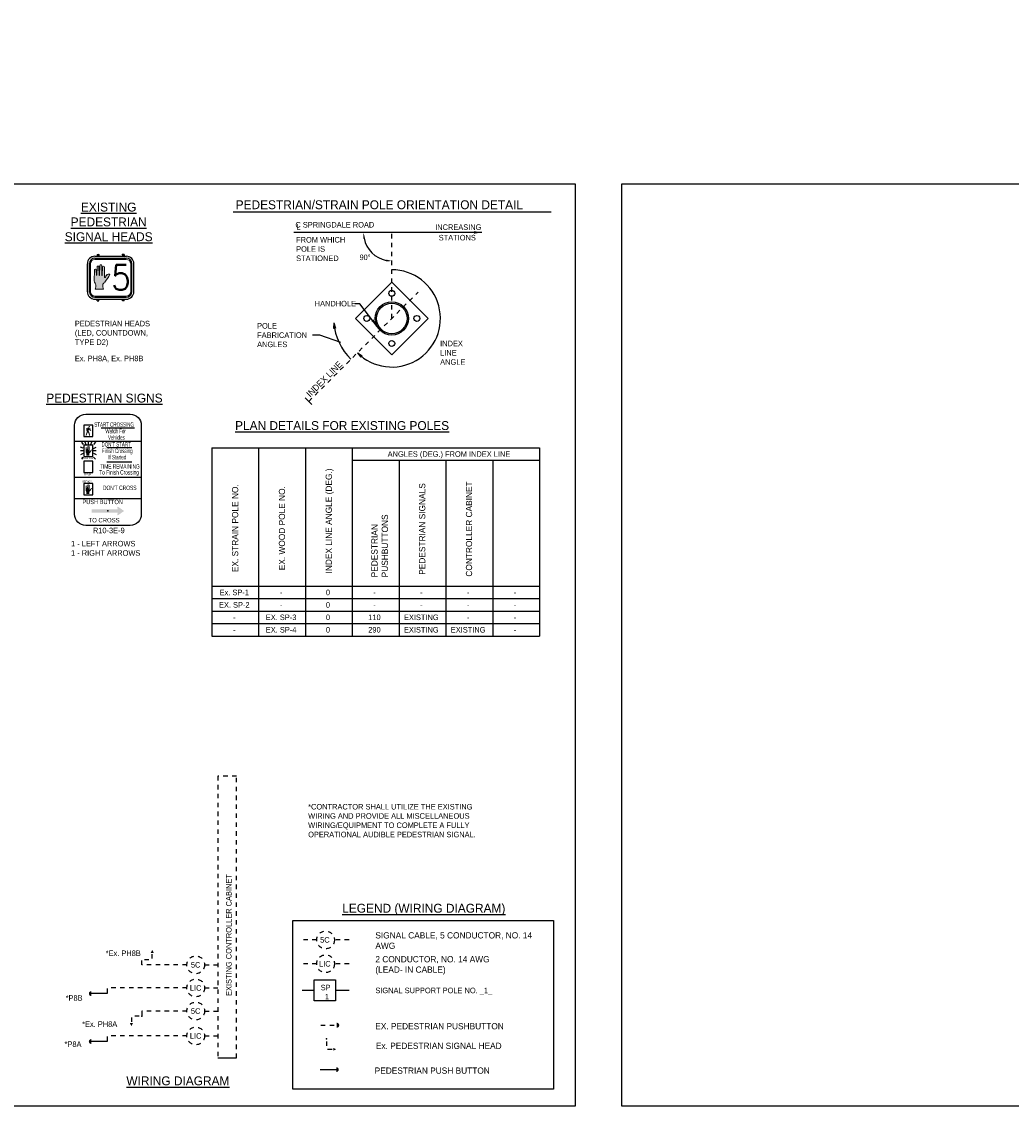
# Model space of a CAD drawing. Header units: feet. Extents: x -492 to 1369515, y -204 to 458626.
# Tile 4 of 17: x 50 to 72, y -138 to -114. Entities that reach past the tile are written whole.
import ezdxf
from ezdxf.enums import TextEntityAlignment as Align

# ---------------------------------------------------------------- set-up
doc = ezdxf.new("R2010")
doc.units = ezdxf.units.FT
doc.header["$MEASUREMENT"] = 0
doc.linetypes.add('DGN Style 4', pattern=[0.027369, 0.013684, -0.006842, 0, -0.006842])
doc.linetypes.add('F', pattern=[0.15, 0.1, -0.05])
doc.layers.add('COLUMNS', color=6, linetype='Continuous', plot=False)
for name, color, linetype in [('SG_P_Detection', 24, 'Continuous'), ('SH_Data', 7, 'Continuous'), ('ST_Details', 4, 'Continuous'), ('ST_Text', 9, 'Continuous'), ('TEXT', 7, 'Continuous'), ('TEXT-DED', 10, 'Continuous')]:
    doc.layers.add(name, color=color, linetype=linetype)
doc.styles.add('Font 70-Title', font='STANDARD.shx', dxfattribs={"height": 0.2})
doc.styles.add('Slanted-Normal', font='font31.shx', dxfattribs={"height": 0.14})
doc.styles.get("Standard").update_dxf_attribs({"font": 'font31.shx'})
doc.styles.add('Style-ISO_FONTLEFT', font='ISO_FONTLEFT.shx')
doc.dimstyles.new('COEC', dxfattribs={"dimscale": 13.9, "dimtxt": 0.18, "dimasz": 0.18, "dimexe": 0.18, "dimexo": 0.0625, "dimgap": 0.09, "dimtad": 1, "dimzin": 0, "dimdsep": 46, "dimtxsty": 'Standard', "dimcen": 0.09, "dimclrd": 256, "dimclre": 256, "dimclrt": 256, "dimaunit": 1, "dimadec": 4, "dimazin": 0, "dimtfac": 1, "dimtofl": 0, "dimtmove": 0, "dimatfit": 3, "dimfxl": 1, "dimtolj": 1, "dimtzin": 0, "dimlwd": -1, "dimlwe": -1, "dimarcsym": 0})
doc.dimstyles.get("Standard").update_dxf_attribs({"dimtxt": 0.18, "dimasz": 0.18, "dimexe": 0.18, "dimexo": 0.0625, "dimgap": 0.09, "dimtad": 0, "dimtih": 1, "dimtoh": 1, "dimdec": 4, "dimzin": 0, "dimdsep": 46, "dimtxsty": 'Standard', "dimcen": 0.09, "dimadec": 0, "dimazin": 0, "dimtfac": 1, "dimtdec": 4, "dimtofl": 0, "dimtmove": 0, "dimatfit": 3, "dimfxl": 1, "dimtolj": 1, "dimtzin": 0, "dimarcsym": 0})

# ---------------------------------------------------------------- blocks, each defined once
blk = doc.blocks.new('HAND')
at = {"color": 4, "linetype": 'Continuous', "lineweight": 0, "flags": 128}
blk.add_lwpolyline([(0.0327, -0.0008), (-0.0313, -0.0008), (-0.0313, -0.0008, 0.132671), (-0.0271, 0.0154), (-0.0271, 0.0154), (-0.0271, 0.0308), (-0.0271, 0.0308, 0.167102), (-0.032, 0.0432), (-0.032, 0.0432, -0.191036), (-0.0387, 0.0626), (-0.0387, 0.0626), (-0.0372, 0.143), (-0.0372, 0.143, -1), (-0.0227, 0.143), (-0.0227, 0.143), (-0.0215, 0.105), (-0.0215, 0.105, 1.105459), (-0.0196, 0.1047), (-0.0197, 0.1045), (-0.0167, 0.1665), (-0.0167, 0.1665, -1), (-0.0022, 0.1665), (-0.0022, 0.1665), (-0.0014, 0.105), (-0.0014, 0.105, 1.105459), (0.0005, 0.1047), (0.0004, 0.1045), (0.004, 0.1776), (0.004, 0.1776, -1), (0.0186, 0.1776), (0.0186, 0.1776), (0.0199, 0.105), (0.0199, 0.105, 1.105459), (0.0218, 0.1047), (0.0218, 0.1045), (0.0247, 0.1659), (0.0247, 0.1659, -1), (0.0392, 0.1659), (0.0392, 0.1659), (0.0402, 0.0888), (0.0402, 0.0888, 0.624418), (0.0477, 0.089), (0.0477, 0.089, -0.280315), (0.0689, 0.113, -0.24028), (0.0796, 0.1117, -0.08382), (0.0424, 0.0526, 0.10317), (0.0284, 0.0364), (0.0284, 0.0364), (0.0284, 0.0154), (0.0284, 0.0154, 0.132671), (0.0327, -0.0008), (0.0327, -0.0008)], format="xyb", close=True, dxfattribs=at)
blk = doc.blocks.new('*U1059')
at = {"layer": 'SH_Data'}
h = blk.add_hatch(color=256, dxfattribs=at)
edge = h.paths.add_edge_path()
edge.add_arc((-0.194, 0.051), 0.00278, 167.1401, 347.1404, ccw=False)
edge.add_line((-0.197, 0.051), (-0.201, 0.265))
edge.add_arc((-0.222, 0.265), 0.0214, 0, 180)
edge.add_line((-0.244, 0.265), (-0.254, 0.051))
edge.add_line((-0.254, 0.051), (-0.254, 0.051))
edge.add_arc((-0.257, 0.051), 0.00278, 351.0096, 358.6099, ccw=False)
edge.add_line((-0.254, 0.05), (-0.254, 0.05))
edge.add_line((-0.254, 0.05), (-0.254, 0.05))
edge.add_arc((-0.257, 0.051), 0.00278, 167.1401, 346.5951, ccw=False)
edge.add_line((-0.26, 0.051), (-0.262, 0.233))
edge.add_line((-0.262, 0.233), (-0.262, 0.233))
edge.add_arc((-0.283, 0.233), 0.0214, 360, 540)
edge.add_line((-0.305, 0.233), (-0.314, 0.051))
edge.add_line((-0.314, 0.051), (-0.314, 0.051))
edge.add_arc((-0.316, 0.051), 0.00278, 347.3062, 358.6099, ccw=False)
edge.add_line((-0.314, 0.05), (-0.314, 0.05))
edge.add_line((-0.314, 0.05), (-0.314, 0.05))
edge.add_arc((-0.316, 0.051), 0.00278, 167.1401, 346.8691, ccw=False)
edge.add_line((-0.319, 0.051), (-0.323, 0.164))
edge.add_line((-0.323, 0.164), (-0.323, 0.164))
edge.add_arc((-0.344, 0.164), 0.0214, 360, 540)
edge.add_line((-0.365, 0.164), (-0.37, -0.074))
edge.add_arc((-0.288, -0.077), 0.082, 177.3964, 220.6574)
edge.add_line((-0.35, -0.131), (-0.35, -0.131))
edge.add_arc((-0.396, -0.17), 0.0604, 2.7749, 40.7212, ccw=False)
edge.add_line((-0.335, -0.167), (-0.335, -0.213))
edge.add_arc((-0.43, -0.213), 0.0949, -29.7113, 0.5181, ccw=False)
edge.add_line((-0.348, -0.26), (-0.159, -0.26))
edge.add_arc((-0.077, -0.213), 0.0949, 179.4819, 209.7113, ccw=False)
edge.add_line((-0.172, -0.213), (-0.172, -0.151))
edge.add_arc((-0.037, -0.225), 0.154, 127.5194, 151.0809, ccw=False)
edge.add_arc((-0.592, 0.309), 0.618, 318.2058, 337.3712)
edge.add_arc((-0.041, 0.042), 0.0351, 56.229, 110.2726)
edge.add_arc((-0.026, -0.012), 0.0908, 107.2466, 169.8826)
edge.add_line((-0.115, 0.004), (-0.115, 0.004))
edge.add_arc((-0.126, 0.009), 0.0122, 208.0703, 335.996, ccw=False)
edge.add_line((-0.137, 0.004), (-0.14, 0.231))
edge.add_arc((-0.161, 0.231), 0.0214, 0, 180)
edge.add_line((-0.183, 0.231), (-0.191, 0.051))
edge.add_line((-0.191, 0.051), (-0.191, 0.051))
edge.add_arc((-0.194, 0.051), 0.00278, 349.4624, 358.6099, ccw=False)
edge.add_line((-0.191, 0.05), (-0.191, 0.05))
edge.add_line((-0.191, 0.05), (-0.191, 0.05))
for p, q in [((-0.294, 0.49), (-0.311, 0.474)), ((-0.292, 0.488), (-0.309, 0.472)), ((-0.306, 0.515), (-0.306, 0.478)), ((-0.306, 0.515), (-0.269, 0.515)), ((-0.28, 0.504), (-0.264, 0.521)), ((-0.278, 0.502), (-0.262, 0.519)), ((-0.266, 0.514), (-0.266, 0.477)), ((-0.262, 0.519), (-0.264, 0.521)), ((0.264, 0.521), (0.262, 0.519)), ((0.278, 0.502), (0.262, 0.519)), ((0.28, 0.504), (0.264, 0.521)), ((0.266, 0.514), (0.266, 0.477)), ((0.306, 0.515), (0.269, 0.515)), ((0.292, 0.488), (0.309, 0.472)), ((0.294, 0.49), (0.311, 0.474)), ((0.306, 0.515), (0.306, 0.478)), ((-0.524, -0.32), (-0.524, 0.309)), ((-0.478, -0.32), (-0.478, 0.309)), ((-0.355, 0.477), (-0.307, 0.477)), ((-0.352, 0.435), (0.352, 0.435)), ((-0.311, 0.474), (-0.309, 0.472)), ((-0.304, 0.477), (0.303, 0.477)), ((0.307, 0.477), (0.355, 0.477)), ((0.311, 0.474), (0.309, 0.472)), ((0.478, -0.32), (0.478, 0.309)), ((0.524, -0.32), (0.524, 0.309)), ((-0.352, -0.446), (0.352, -0.446)), ((-0.355, -0.488), (0.355, -0.488)), ((-0.306, -0.526), (-0.306, -0.488)), ((-0.306, -0.526), (-0.266, -0.526)), ((-0.266, -0.526), (-0.266, -0.488)), ((0.266, -0.526), (0.266, -0.488)), ((0.306, -0.526), (0.266, -0.526)), ((0.306, -0.526), (0.306, -0.488))]:
    blk.add_line(p, q, dxfattribs=at)
at = {"layer": 'SH_Data', "lineweight": 0}
for p, q in [((-0.451, 0.012), (-0.451, 0.309)), ((-0.352, 0.408), (0.352, 0.408)), ((0.451, 0.012), (0.451, 0.309)), ((-0.451, -0.32), (-0.451, 0.012)), ((0.451, -0.32), (0.451, 0.012)), ((-0.352, -0.419), (0.352, -0.419))]:
    blk.add_line(p, q, dxfattribs=at)
at = {"layer": 'SH_Data', "lineweight": 0, "flags": 128}
blk.add_lwpolyline([(-0.191, 0.05, -1.000003), (-0.197, 0.051), (-0.201, 0.265, 1), (-0.244, 0.265), (-0.254, 0.051), (-0.254, 0.051, -0.033175), (-0.254, 0.05), (-0.254, 0.05), (-0.254, 0.05, -0.995255), (-0.26, 0.051), (-0.262, 0.233), (-0.262, 0.233, 1), (-0.305, 0.233), (-0.314, 0.051), (-0.314, 0.051, -0.049362), (-0.314, 0.05), (-0.314, 0.05), (-0.314, 0.05, -0.997638), (-0.319, 0.051), (-0.323, 0.164), (-0.323, 0.164, 1), (-0.365, 0.164), (-0.37, -0.074, 0.191036), (-0.35, -0.131), (-0.35, -0.131, -0.167102), (-0.335, -0.167), (-0.335, -0.213, -0.132671), (-0.348, -0.26), (-0.159, -0.26, -0.132671), (-0.172, -0.213), (-0.172, -0.151, -0.10317), (-0.131, -0.103, 0.08382), (-0.021, 0.071, 0.24028), (-0.053, 0.075, 0.280315), (-0.115, 0.004), (-0.115, 0.004, -0.624418), (-0.137, 0.004), (-0.14, 0.231, 1), (-0.183, 0.231), (-0.191, 0.051), (-0.191, 0.051, -0.039935), (-0.191, 0.05), (-0.191, 0.05), (-0.191, 0.05)], format="xyb", close=True, dxfattribs=at)
at = {"layer": 'SH_Data'}
for centre in [(-0.286, 0.496), (0.286, 0.496)]:
    blk.add_circle(centre, 0.0102, dxfattribs=at)
for centre, radius, start, end in [((-0.355, 0.309), 0.168, 90, 180), ((-0.352, 0.309), 0.126, 90, 180), ((0.352, 0.309), 0.126, 360, 90), ((0.355, 0.309), 0.168, 360, 90), ((-0.355, -0.32), 0.168, 180, 270), ((-0.352, -0.32), 0.126, 180, 270), ((0.352, -0.32), 0.126, 270, 360), ((0.355, -0.32), 0.168, 270, 360)]:
    blk.add_arc(centre, radius, start, end, dxfattribs=at)
at = {"layer": 'SH_Data', "lineweight": 0}
for centre, start, end in [((-0.352, 0.309), 90, 180), ((0.352, 0.309), 360, 90), ((-0.352, -0.32), 180, 270), ((0.352, -0.32), 270, 360)]:
    blk.add_arc(centre, 0.0989, start, end, dxfattribs=at)
at = {"layer": 'SH_Data', "color": 4, "linetype": 'Continuous', "lineweight": 0, "ltscale": 0.075, "xscale": 2.947582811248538, "yscale": 2.947582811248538, "zscale": 5.895165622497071, "rotation": 359.9999999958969}
blk.add_blockref('HAND', (-0.256, -0.258), dxfattribs=at)
at = {"layer": 'SH_Data', "style": 'Font 70-Title'}
blk.add_text('5', height=0.562, dxfattribs=at).set_placement((0.017, 0.281), align=Align.TOP_LEFT)
blk = doc.blocks.new('*D1395')
at = {"layer": 'Defpoints', "color": 0, "transparency": 16777216}
for p in [(57.203, -118.421), (58.384, -118.421), (59.867, -118.421), (58.066, -118.972), (58.384, -121.297)]:
    blk.add_point(p, dxfattribs=at)
at = {"layer": 'TEXT-DED', "color": 0, "lineweight": -2, "transparency": 16777216}
blk.add_arc((58.384, -118.421), 0.636, 191.2725, 258.7275, dxfattribs=at)
at = {"layer": 'TEXT-DED', "color": 0, "transparency": 16777216}
for points in [[(57.739, -118.547), (57.781, -118.543), (57.748, -118.421)], [(58.262, -119.024), (58.258, -119.066), (58.384, -119.057)]]:
    blk.add_solid(points, dxfattribs=at)
blk = doc.blocks.new('PEDPBP')
at = {"layer": 'ST_Details'}
blk.add_hatch(color=1, dxfattribs=at).paths.add_polyline_path([(0.18, 0.028), (0.18, -0.028, 0.999997)])
at = {"layer": 'ST_Details', "color": 1}
blk.add_line((0, 0), (0.18, 0), dxfattribs=at)

msp = doc.modelspace()

# ---------------------------------------------------------------- hatches: boundary and pattern name
at = {"layer": 'ST_Details'}
h = msp.add_hatch(dxfattribs=at)
h.set_pattern_fill('ANSI31', color=256, scale=0.05, angle=290)
h.set_pattern_definition([(335, (67.535322, -95.682069), (0.0026413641, 0.0056644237), [])])
h.paths.add_polyline_path([(58.11906, -120.61335), (58.14116, -120.59126, -0.07392846), (58.08096, -120.51003), (58.05795, -120.53304, 0.06758582)])
h.paths.add_polyline_path([(58.19937, -120.67446), (58.22238, -120.65145, -0.07392846), (58.14116, -120.59126), (58.11906, -120.61335, 0.06758582)])
for points in [[(57.14635, -136.18933), (57.14635, -136.30133, 0.99999663)], [(57.13309, -137.18757), (57.13309, -137.29957, 0.99999663)]]:
    msp.add_hatch(color=1, dxfattribs=at).paths.add_polyline_path(points)
at = {"layer": 'TEXT'}
h = msp.add_hatch(color=1, dxfattribs=at)
edge = h.paths.add_edge_path()
edge.add_spline(control_points=[(51.56931, -122.80073), (51.56881, -122.80073), (51.56531, -122.79973), (51.56065, -122.79973), (51.55781, -122.79973), (51.55431, -122.79989), (51.54615, -122.80439), (51.52048, -122.81589), (51.50415, -122.82273)], knot_values=[0, 0, 0, 0, 0.00230585, 0.16102215, 0.18158783, 0.19930193, 0.21076464, 1, 1, 1, 1], degree=3, periodic=0)
edge.add_line((51.50415, -122.82273), (51.50031, -122.87556))
edge.add_line((51.50031, -122.87556), (51.51231, -122.87456))
edge.add_line((51.51231, -122.87456), (51.51848, -122.83023))
edge.add_line((51.51848, -122.83023), (51.53181, -122.82956))
edge.add_line((51.53181, -122.82956), (51.52398, -122.85423))
edge.add_line((51.52398, -122.85423), (51.53181, -122.82956))
edge.add_spline(control_points=[(51.53181, -122.82956), (51.52881, -122.83823), (51.52615, -122.84706), (51.52298, -122.85889), (51.52115, -122.86723), (51.51998, -122.87556), (51.52231, -122.88006), (51.52398, -122.88306)], knot_values=[0, 0, 0, 0, 0.48272467, 0.51443918, 0.7448632, 0.89262009, 1, 1, 1, 1], degree=3, periodic=0)
edge.add_line((51.52398, -122.88306), (51.52565, -122.88523))
edge.add_line((51.52565, -122.88523), (51.49431, -122.97839))
edge.add_line((51.49431, -122.97839), (51.50965, -122.99023))
edge.add_line((51.50965, -122.99023), (51.54531, -122.90939))
edge.add_line((51.54531, -122.90939), (51.55881, -122.92589))
edge.add_line((51.55881, -122.92589), (51.57631, -122.98873))
edge.add_line((51.57631, -122.98873), (51.59515, -122.97956))
edge.add_line((51.59515, -122.97956), (51.57998, -122.91306))
edge.add_line((51.57998, -122.91306), (51.56931, -122.88939))
edge.add_line((51.56931, -122.88939), (51.56098, -122.87256))
edge.add_line((51.56098, -122.87256), (51.57231, -122.84873))
edge.add_line((51.57231, -122.84873), (51.58098, -122.86323))
edge.add_line((51.58098, -122.86323), (51.61581, -122.88006))
edge.add_line((51.61581, -122.88006), (51.62365, -122.86989))
edge.add_line((51.62365, -122.86989), (51.58765, -122.84223))
edge.add_spline(control_points=[(51.58765, -122.84223), (51.58631, -122.83139), (51.58165, -122.82089), (51.57748, -122.80856), (51.57115, -122.80223), (51.56931, -122.80073)], knot_values=[0, 0, 0, 0, 0.42192815, 0.80472819, 1, 1, 1, 1], degree=3, periodic=0)
h = msp.add_hatch(color=1, dxfattribs=at)
edge = h.paths.add_edge_path()
edge.add_arc((51.57666, -122.78226), 0.01552, 0, 360)
for points in [[(51.58048, -123.43531), (51.50698, -123.43531), (51.50649, -123.435, 0.17293117), (51.51159, -123.42581), (51.51165, -123.42598), (51.51159, -123.38942, 0.18976228), (51.50322, -123.37371, -0.26555879), (51.49582, -123.35828), (51.49615, -123.35848), (51.49881, -123.24914), (51.49853, -123.24904, -0.73643285), (51.51258, -123.24904), (51.51265, -123.24914), (51.51565, -123.30648), (51.52048, -123.30648), (51.52281, -123.22981), (51.52245, -123.22969, -0.87352146), (51.53706, -123.22956), (51.53731, -123.22981), (51.53781, -123.30648), (51.54265, -123.30648), (51.54531, -123.21914), (51.54535, -123.21899, -0.78096096), (51.561, -123.21878), (51.56131, -123.21864), (51.56215, -123.30648), (51.56765, -123.30648), (51.56881, -123.22998), (51.56859, -123.22994, -0.91038384), (51.58305, -123.22939), (51.58298, -123.22948), (51.58698, -123.33231), (51.58695, -123.33223, 0.64965847), (51.5957, -123.33246), (51.59598, -123.33281), (51.61381, -123.30514), (51.61342, -123.30521, -0.28150708), (51.62997, -123.29633, -0.06284304), (51.63916, -123.29735), (51.63931, -123.29764), (51.62481, -123.32698), (51.61331, -123.34748), (51.61318, -123.3475, -0.10372046), (51.5952, -123.36865, 0.20073413), (51.57532, -123.39223), (51.57548, -123.39198), (51.57548, -123.42381), (51.57532, -123.42362, 0.19502145), (51.58022, -123.435)], [(51.58048, -124.29864), (51.50698, -124.29864), (51.50649, -124.29833, 0.17293117), (51.51159, -124.28915), (51.51165, -124.28931), (51.51159, -124.25275, 0.18976228), (51.50322, -124.23704, -0.26555879), (51.49582, -124.22161), (51.49615, -124.22181), (51.49881, -124.11248), (51.49853, -124.11237, -0.73643285), (51.51258, -124.11237), (51.51265, -124.11248), (51.51565, -124.16981), (51.52048, -124.16981), (51.52281, -124.09314), (51.52245, -124.09302, -0.87352146), (51.53706, -124.09289), (51.53731, -124.09314), (51.53781, -124.16981), (51.54265, -124.16981), (51.54531, -124.08248), (51.54535, -124.08232, -0.78096096), (51.561, -124.08211), (51.56131, -124.08198), (51.56215, -124.16981), (51.56765, -124.16981), (51.56881, -124.09331), (51.56859, -124.09328, -0.91038384), (51.58305, -124.09273), (51.58298, -124.09281), (51.58698, -124.19564), (51.58695, -124.19556, 0.64965847), (51.5957, -124.1958), (51.59598, -124.19614), (51.61381, -124.16848), (51.61342, -124.16854, -0.28150708), (51.62997, -124.15966, -0.06284304), (51.63916, -124.16068), (51.63931, -124.16098), (51.62481, -124.19031), (51.61331, -124.21081), (51.61318, -124.21084, -0.10372046), (51.5952, -124.23198, 0.20073413), (51.57532, -124.25556), (51.57548, -124.25531), (51.57548, -124.28714), (51.57532, -124.28695, 0.19502145), (51.58022, -124.29833)]]:
    msp.add_hatch(color=1, dxfattribs=at).paths.add_polyline_path(points, is_closed=False)
msp.add_hatch(color=1, dxfattribs=at).paths.add_polyline_path([(52.22063, -124.64432), (51.63469, -124.64432), (51.63469, -124.71463), (52.22063, -124.71463), (52.22117, -124.71463), (52.20759, -124.75736, 0.71802418), (52.2285, -124.77271), (52.36126, -124.67948), (52.2285, -124.58624, 0.71802424), (52.20759, -124.60159), (52.22117, -124.64432)])

# ---------------------------------------------------------------- linework, layer by layer
at = {"layer": 'COLUMNS', "color": 4}
msp.add_lwpolyline([(32.13569, -138.06895), (32.13569, -117.31895), (62.51069, -117.31895), (62.51069, -138.06895)], close=True, dxfattribs=at)
at = {"layer": 'COLUMNS', "color": 1}
msp.add_lwpolyline([(63.55946, -138.06895), (63.55946, -117.31895), (93.93446, -117.31895), (93.93446, -138.06895)], close=True, dxfattribs=at)
at = {"layer": 'SH_Data', "linetype": 'DGN Style 4'}
for p, q in [((58.38422, -120.34819), (58.38422, -118.41389)), ((56.51725, -122.21516), (58.97547, -119.75694))]:
    msp.add_line(p, q, dxfattribs=at)
at = {"layer": 'SH_Data', "color": 3}
msp.add_line((54.46643, -136.98201), (54.89154, -136.98201), dxfattribs=at)
at = {"layer": 'SH_Data', "color": 3, "linetype": 'F'}
msp.add_lwpolyline([(54.89154, -136.98201), (54.89154, -130.64096), (54.46643, -130.64096), (54.46643, -136.98201)], dxfattribs=at)
at = {"layer": 'SH_Data', "color": 3, "flags": 128}
msp.add_lwpolyline([(56.15549, -133.8872), (62.0191, -133.8872), (62.0191, -137.68485), (56.15549, -137.68485)], close=True, dxfattribs=at)
at = {"layer": 'ST_Details'}
for p, q in [((57.56663, -120.34819), (58.38422, -119.5306)), ((58.38422, -119.5306), (59.20182, -120.34819)), ((57.56663, -120.34819), (58.38422, -121.16578)), ((58.38422, -121.16578), (59.20182, -120.34819)), ((56.64098, -135.46244), (56.36728, -135.46244)), ((57.42142, -135.46244), (57.11465, -135.46244))]:
    msp.add_line(p, q, dxfattribs=at)
at = {"layer": 'ST_Details', "linetype": 'F'}
for p, q in [((56.69435, -134.32537), (56.36728, -134.32537)), ((57.42142, -134.32537), (57.09435, -134.32537)), ((53.77301, -134.8871), (52.76063, -134.8871)), ((56.69435, -134.86244), (56.36728, -134.86244)), ((57.42142, -134.86244), (57.09435, -134.86244)), ((53.77301, -135.40663), (51.98356, -135.40663)), ((53.77301, -135.92616), (52.76063, -135.92616)), ((53.77301, -136.48557), (51.98356, -136.48557))]:
    msp.add_line(p, q, dxfattribs=at)
at = {"layer": 'ST_Details', "color": 1, "linetype": 'F'}
msp.add_line((56.78635, -136.24533), (57.14635, -136.24533), dxfattribs=at)
at = {"layer": 'ST_Details', "color": 1}
msp.add_line((56.77309, -137.24357), (57.13309, -137.24357), dxfattribs=at)
at = {"layer": 'ST_Details', "color": 1, "linetype": 'F', "extrusion": (0, 0, -1), "flags": 128}
for points in [[(-52.82063, -134.76882), (-52.99563, -134.76882), (-52.99563, -134.61882)], [(-52.70063, -136.04444), (-52.52563, -136.04444), (-52.52563, -136.19444)], [(-56.91502, -136.611), (-56.91502, -136.786), (-57.06502, -136.786)]]:
    msp.add_lwpolyline(points, dxfattribs=at)
at = {"layer": 'ST_Details', "linetype": 'F', "flags": 128}
for points in [[(52.76063, -134.8871), (52.76063, -134.76882)], [(54.17301, -134.8871), (54.46643, -134.8871)], [(54.17301, -135.40663), (54.46643, -135.40663)], [(52.76063, -135.92616), (52.76063, -136.04444)], [(54.17301, -135.92616), (54.46643, -135.92616)], [(54.17301, -136.48557), (54.46643, -136.48557)]]:
    msp.add_lwpolyline(points, dxfattribs=at)
at = {"layer": 'ST_Details', "flags": 128}
msp.add_lwpolyline([(56.64098, -135.2256), (57.11465, -135.2256), (57.11465, -135.69927), (56.64098, -135.69927), (56.64098, -135.2256)], close=True, dxfattribs=at)
for points in [[(51.98356, -135.41633), (51.98356, -135.53254)], [(51.98356, -136.49527), (51.98356, -136.61149)]]:
    msp.add_lwpolyline(points, dxfattribs=at)
at = {"layer": 'ST_Details'}
for centre, radius in [((58.38422, -119.78471), 0.06641), ((58.38422, -120.34819), 0.375), ((58.38422, -120.34819), 0.34375), ((57.82075, -120.34819), 0.06641), ((58.9477, -120.34819), 0.06641), ((58.38422, -120.91166), 0.06641)]:
    msp.add_circle(centre, radius, dxfattribs=at)
at = {"layer": 'ST_Details', "linetype": 'F'}
for centre in [(56.89435, -134.32537), (53.97301, -134.8871), (56.89435, -134.86244), (53.97301, -135.40663), (53.97301, -135.92616), (53.97301, -136.48557)]:
    msp.add_circle(centre, 0.2, dxfattribs=at)
at = {"layer": 'ST_Details', "color": 1, "extrusion": (0, 0, -1)}
for p in [(52.76063, -136.04444), (52.76063, -136.04444), (56.91502, -136.551)]:
    msp.add_point(p, dxfattribs=at)
at = {"layer": 'ST_Details', "color": 1}
for points in [[(53.03063, -134.61882), (52.96063, -134.61882), (52.99563, -134.54882)], [(52.49063, -136.19444), (52.56063, -136.19444), (52.52563, -136.26444)], [(57.06502, -136.821), (57.06502, -136.751), (57.13502, -136.786)]]:
    msp.add_solid(points, dxfattribs=at)
at = {"layer": 'ST_Text', "color": 3}
for p, q in [((54.33156, -123.25814), (61.70627, -123.25814)), ((54.33156, -123.25814), (54.33156, -127.49108)), ((55.38567, -123.25814), (55.38567, -127.49108)), ((56.43979, -123.25814), (56.43979, -127.49108)), ((57.49391, -123.25814), (57.49391, -127.49108)), ((61.70627, -123.25814), (61.70627, -127.49108)), ((57.49391, -123.53814), (61.70627, -123.53814)), ((58.54803, -123.53814), (58.54803, -127.49108)), ((59.60215, -123.53814), (59.60215, -127.49108)), ((60.65627, -123.53814), (60.65627, -127.49108)), ((54.33156, -126.37108), (61.70627, -126.37108)), ((54.33156, -127.49108), (61.70627, -127.49108))]:
    msp.add_line(p, q, dxfattribs=at)
at = {"layer": 'TEXT', "color": 1}
for p, q in [((51.52398, -122.88306), (51.52565, -122.88523)), ((51.84587, -122.80573), (52.59768, -122.80573)), ((51.24797, -123.10656), (52.74797, -123.10656)), ((51.39948, -123.13348), (51.44231, -123.18531)), ((51.47815, -123.12581), (51.50198, -123.18531)), ((51.55798, -123.18531), (51.55798, -123.12581)), ((51.61198, -123.18531), (51.63481, -123.12581)), ((51.71665, -123.13348), (51.67381, -123.18531)), ((51.43965, -123.26964), (51.38015, -123.24181)), ((51.43965, -123.32531), (51.38015, -123.32531)), ((51.43965, -123.38348), (51.38015, -123.41281)), ((51.67631, -123.27098), (51.73581, -123.24364)), ((51.73581, -123.32531), (51.67631, -123.32531)), ((51.67631, -123.38081), (51.73581, -123.40881)), ((51.97431, -123.24973), (52.53552, -123.24973)), ((51.43965, -123.46848), (51.39931, -123.51714)), ((51.67631, -123.46848), (51.71665, -123.51714)), ((51.97431, -123.57521), (52.53552, -123.57521)), ((51.24797, -123.91906), (52.74797, -123.91906)), ((51.24797, -124.39823), (52.74797, -124.39823))]:
    msp.add_line(p, q, dxfattribs=at)
msp.add_lwpolyline([(51.49797, -122.50239), (52.49797, -122.50239, -0.41421356), (52.74797, -122.75239), (52.74797, -124.75239, -0.41421356), (52.49797, -125.00239), (51.49797, -125.00239, -0.41421356), (51.24797, -124.75239), (51.24797, -122.75239, -0.41421356), (51.49797, -122.50239)], format="xyb", close=True, dxfattribs=at)
for points in [[(51.45465, -123.00239), (51.66131, -123.00239), (51.66131, -122.75239), (51.45465, -122.75239), (51.45465, -123.00239)], [(51.45465, -123.45031), (51.66131, -123.45031), (51.66131, -123.20031), (51.45465, -123.20031), (51.45465, -123.45031)], [(51.45465, -123.81213), (51.66131, -123.81213), (51.66131, -123.56213), (51.45465, -123.56213), (51.45465, -123.81213)], [(51.45465, -124.31364), (51.66131, -124.31364), (51.66131, -124.06364), (51.45465, -124.06364), (51.45465, -124.31364)]]:
    msp.add_lwpolyline(points, close=True, dxfattribs=at)
for p in [(51.58765, -122.84223), (51.99797, -124.67948)]:
    msp.add_point(p, dxfattribs=at)
at = {"layer": 'TEXT-DED'}
for p, q in [((54.8112, -117.95275), (61.96856, -117.95275)), ((57.07672, -120.45031), (57.07581, -120.5753)), ((57.07672, -120.45031), (57.11691, -120.56867)), ((57.11691, -120.56867), (57.07581, -120.5753)), ((57.6101, -121.12175), (57.68862, -121.21901)), ((57.6101, -121.12175), (57.7162, -121.18783)), ((57.7162, -121.18783), (57.68862, -121.21901)), ((56.58436, -122.28223), (56.43352, -122.13148)), ((54.33156, -126.65108), (61.70627, -126.65108)), ((54.33156, -126.93108), (61.70627, -126.93108)), ((54.33156, -127.21108), (61.70627, -127.21108))]:
    msp.add_line(p, q, dxfattribs=at)
msp.add_lwpolyline([(57.23738, -120.89287), (56.76364, -120.72738), (56.59657, -120.72738)], dxfattribs=at)
for centre, radius, start, end in [((58.38422, -120.34819), 1.09375, 225, 90), ((58.41455, -120.31786), 1.34375, 185.67104, 225)]:
    msp.add_arc(centre, radius, start, end, dxfattribs=at)
for points in [[(57.07581, -120.5753), (57.07672, -120.45031), (57.11691, -120.56867), (57.07581, -120.5753)], [(57.68862, -121.21901), (57.6101, -121.12175), (57.7162, -121.18783), (57.68862, -121.21901)]]:
    msp.add_solid(points, dxfattribs=at)

# ---------------------------------------------------------------- block references
at = {"layer": 'SG_P_Detection', "color": 2, "linetype": 'Continuous', "lineweight": 30, "xscale": 2, "yscale": 2, "zscale": 2}
for p, rotation in [((51.98356, -135.53461), 179.9999999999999), ((51.98356, -136.61149), 180)]:
    msp.add_blockref('PEDPBP', p, dxfattribs=dict(at, rotation=rotation))
at = {"layer": 'SH_Data'}
msp.add_blockref('*U1059', (52.05806, -119.42736), dxfattribs=at)

# ---------------------------------------------------------------- texts
at = {"layer": 'TEXT-DED', "style": 'Slanted-Normal'}
for s, height, p in [('PEDESTRIAN/STRAIN POLE ORIENTATION DETAIL', 0.2, (54.87132, -117.89144)), ('C SPRINGDALE ROAD', 0.125, (56.21517, -118.30394)), ('INCREASING', 0.125, (59.35983, -118.35836)), ('STATIONS', 0.125, (59.43934, -118.59416)), ('1 - LEFT ARROWS', 0.125, (51.16713, -125.47657)), ('1 - RIGHT ARROWS', 0.125, (51.16713, -125.68657)), ('SP', 0.125, (56.78322, -135.46057)), ('1', 0.125, (56.87989, -135.66515))]:
    msp.add_text(s, height=height, dxfattribs=at).set_placement(p)
at = {"layer": 'TEXT-DED', "style": 'Slanted-Normal', "width": 0.9}
msp.add_text('90%%D', height=0.125, dxfattribs=at).set_placement((57.6588, -119.0368))
at = {"layer": 'TEXT-DED', "color": 1, "style": 'Style-ISO_FONTLEFT'}
for s, height, width, p in [('START CROSSING', 0.1, 0.6, (52.1364, -122.73573)), ('Watch For', 0.1, 0.6, (52.17026, -122.88039)), ("DON'T START", 0.1, 0.6, (52.18256, -123.17973)), ('Vehicles', 0.1, 0.6, (52.18831, -123.02606)), ('Finish Crossing', 0.1, 0.6, (52.20671, -123.32706)), ('If Started', 0.1, 0.6, (52.2057, -123.46839)), ('FLASHING', 0.046667, 0.66786, (51.53303, -123.48948)), ('TIMER', 0.046667, 0.66786, (51.54045, -123.85129)), ('STEADY', 0.046667, 0.66786, (51.53001, -124.02081)), ('PUSH BUTTON', 0.1, 0.76, (51.87967, -124.47506)), ('TO CROSS', 0.1, 0.8, (51.91048, -124.88573))]:
    msp.add_text(s, height=height, dxfattribs=dict(at, width=width)).set_placement(p, align=Align.MIDDLE_CENTER)
at = {"layer": 'TEXT-DED', "style": 'Slanted-Normal'}
for s, height, p in [('%%UPLAN DETAILS FOR EXISTING POLES', 0.2, (54.85817, -122.65814)), ('*Ex. PH8B', 0.125, (51.94684, -134.56394)), ('*P8B', 0.125, (51.04605, -135.56915)), ('*Ex. PH8A', 0.125, (51.41668, -136.15668)), ('*P8A', 0.125, (51.02153, -136.60856))]:
    msp.add_text(s, height=height, dxfattribs=at).set_placement(p, align=Align.TOP_LEFT)
for s, height, p in [('ANGLES (DEG.) FROM INDEX LINE', 0.125, (59.6705, -123.39814)), ('R10-3E-9', 0.125, (52.01671, -125.11657)), ('Ex. SP-1', 0.125, (54.83977, -126.51108)), ('-', 0.125, (55.89389, -126.51108)), ('0', 0.125, (56.94801, -126.51108)), ('-', 0.125, (57.99389, -126.51108)), ('-', 0.125, (59.04801, -126.51108)), ('-', 0.125, (60.10213, -126.51108)), ('-', 0.125, (61.15625, -126.51108)), ('EX. SP-2', 0.125, (54.83977, -126.79108)), ('-', 0.125, (55.89389, -126.79108)), ('0', 0.125, (56.94801, -126.79108)), ('-', 0.125, (57.99389, -126.79108)), ('-', 0.125, (59.04801, -126.79108)), ('-', 0.125, (60.10213, -126.79108)), ('-', 0.125, (61.15625, -126.79108)), ('-', 0.125, (54.83977, -127.07108)), ('EX. SP-3', 0.125, (55.89389, -127.07108)), ('0', 0.125, (56.94801, -127.07108)), ('110', 0.125, (57.99389, -127.07108)), ('EXISTING', 0.125, (59.04801, -127.07108)), ('-', 0.125, (60.10213, -127.07108)), ('-', 0.125, (61.15625, -127.07108)), ('EX. SP-4', 0.125, (55.89389, -127.35108)), ('0', 0.125, (56.94801, -127.35108)), ('290', 0.125, (57.99389, -127.35108)), ('EXISTING', 0.125, (59.04801, -127.35108)), ('EXISTING', 0.125, (60.10213, -127.35108)), ('-', 0.125, (54.83977, -127.35108)), ('-', 0.125, (61.15625, -127.35108)), ('5C', 0.125, (56.87858, -134.32537)), ('5C', 0.125, (53.97118, -134.8871)), ('LIC', 0.125, (56.87858, -134.86244)), ('LIC', 0.125, (53.97118, -135.40663)), ('5C', 0.125, (53.97118, -135.92616)), ('LIC', 0.125, (53.97118, -136.48557)), ('%%UWIRING DIAGRAM', 0.2, (53.57085, -137.49607))]:
    msp.add_text(s, height=height, dxfattribs=at).set_placement(p, align=Align.MIDDLE_CENTER)
at = {"layer": 'TEXT-DED', "color": 1, "style": 'Style-ISO_FONTLEFT'}
for s, width, p in [('TIME REMAINING', 0.64, (51.82064, -123.67648)), ('To Finish Crossing', 0.64, (51.80242, -123.80982)), ("DON'T CROSS", 0.66, (51.88464, -124.15864))]:
    msp.add_text(s, height=0.1, dxfattribs=dict(at, width=width)).set_placement(p, align=Align.MIDDLE_LEFT)
at = {"layer": 'TEXT-DED', "style": 'Slanted-Normal'}
for s, height, p in [('INDEX LINE ANGLE (DEG.)', 0.14, (56.96532, -124.90386)), ('EX. STRAIN POLE NO.', 0.14, (54.85861, -125.06608)), ('PEDESTRIAN SIGNALS', 0.14, (59.06685, -125.08442)), ('CONTROLLER CABINET', 0.14, (60.12097, -125.08442)), ('EX. WOOD POLE NO.', 0.14, (55.91273, -125.06608)), ('EXISTING CONTROLLER CABINET', 0.125, (54.71618, -134.21741))]:
    msp.add_text(s, height=height, rotation=90, dxfattribs=at).set_placement(p, align=Align.MIDDLE_CENTER)
msp.add_text('SIGNAL SUPPORT POLE NO. _1_', height=0.125, dxfattribs=at).set_placement((58.01411, -135.46244), align=Align.MIDDLE_LEFT)
at = {"layer": 'TEXT-DED', "attachment_point": 1, "style": 'Slanted-Normal'}
for s, insert, char_height, width in [('\\pxqc;{\\LEXISTING PEDESTRIAN SIGNAL HEADS}', (50.71236, -117.74402), 0.2, 2.6022828), ('FROM WHICH POLE IS STATIONED', (56.23184, -118.51674), 0.125, 1.3675803), ('HANDHOLE', (56.64951, -119.9529), 0.125, 4.4138422), ('PEDESTRIAN HEADS\\P(LED, COUNTDOWN, \\PTYPE D2)', (51.25345, -120.40188), 0.125, 8.7750216), ('POLE FABRICATION ANGLES', (55.35331, -120.45256), 0.125, 1.3511862), ('INDEX\\PLINE\\PANGLE', (59.47149, -120.84937), 0.125, 4.4138422), ('Ex. PH8A, Ex. PH8B', (51.25345, -121.18507), 0.125, 8.7750216), ('{\\Ffont31|c0;\\LPEDESTRIAN SIGNS}', (50.61106, -122.0394), 0.2, 4.4138422), ('*CONTRACTOR SHALL UTILIZE THE EXISTING WIRING AND PROVIDE ALL MISCELLANEOUS WIRING/EQUIPMENT TO COMPLETE A FULLY OPERATIONAL AUDIBLE PEDESTRIAN SIGNAL.', (56.50193, -131.26819), 0.125, 4.2113871), ('SIGNAL CABLE, 5 CONDUCTOR, NO. 14 AWG', (58.01411, -134.15378), 0.14, 3.7177978), ('2 CONDUCTOR, NO. 14 AWG \\P(LEAD- IN CABLE)', (58.01411, -134.69085), 0.14, 3.7177978)]:
    msp.add_mtext(s, dxfattribs=dict(at, insert=insert, char_height=char_height, width=width))
at = {"layer": 'TEXT-DED', "insert": (56.23884, -118.22723), "char_height": 0.125, "attachment_point": 1, "style": 'Slanted-Normal'}
msp.add_mtext_dynamic_manual_height_columns('L', width=0.6538968, gutter_width=0.625, heights=[0], dxfattribs=at)
at = {"layer": 'TEXT-DED', "char_height": 0.14, "attachment_point": 1, "style": 'Slanted-Normal'}
for s, insert, width, rotation in [('INDEX LINE', (56.44807, -122.03077), 1.9290811, 45), ('PEDESTRIAN PUSHBUTTONS', (57.92404, -126.17108), 1.7512762, 90)]:
    msp.add_mtext(s, dxfattribs=dict(at, insert=insert, width=width, rotation=rotation))
at = {"layer": 'TEXT-DED', "insert": (57.26884, -133.51422), "char_height": 0.2, "attachment_point": 1, "line_spacing_factor": 1.44, "style": 'Slanted-Normal'}
msp.add_mtext('{\\LLEGEND (WIRING DIAGRAM)}', dxfattribs=at)
at = {"layer": 'TEXT-DED', "char_height": 0.14, "width": 4.2369905, "attachment_point": 4, "line_spacing_factor": 0.9, "style": 'Slanted-Normal'}
for s, insert in [('EX. PEDESTRIAN PUSHBUTTON', (58.0123, -136.26867)), ('Ex. PEDESTRIAN SIGNAL HEAD', (58.02556, -136.70934)), ('PEDESTRIAN PUSH BUTTON', (57.99903, -137.2669))]:
    msp.add_mtext(s, dxfattribs=dict(at, insert=insert))

# ---------------------------------------------------------------- dimensions: what is measured, and where the dimension line sits
at = {"layer": 'TEXT-DED'}
dim = msp.add_angular_dim_2l(base=(58.06604, -118.97206), line1=((58.38422, -121.29685), (58.38422, -118.42094)), line2=((59.86705, -118.42094), (57.20326, -118.42094)), text=' ', dimstyle='Standard', override={"dimscale": 1, "dimasz": 0.125, "dimlfac": 1}, dxfattribs=at)
dim.commit()
dim.dimension.update_dxf_attribs({"geometry": '*D1395', "text_midpoint": (125.18483, -43.06706)})

# ---------------------------------------------------------------- leaders
for points, dimstyle, override in [([(60.41199, -118.41389), (56.18327, -118.41389)], 'COEC', {"dimscale": 1}), ([(58.05797, -120.53307), (57.66397, -120.01797), (57.55059, -120.01797)], 'Standard', {"dimscale": 1, "dimgap": 0.09, "dimtad": 0})]:
    msp.add_leader(points, dimstyle=dimstyle, override=override, dxfattribs=at)

doc.saveas('drawing.dxf')
